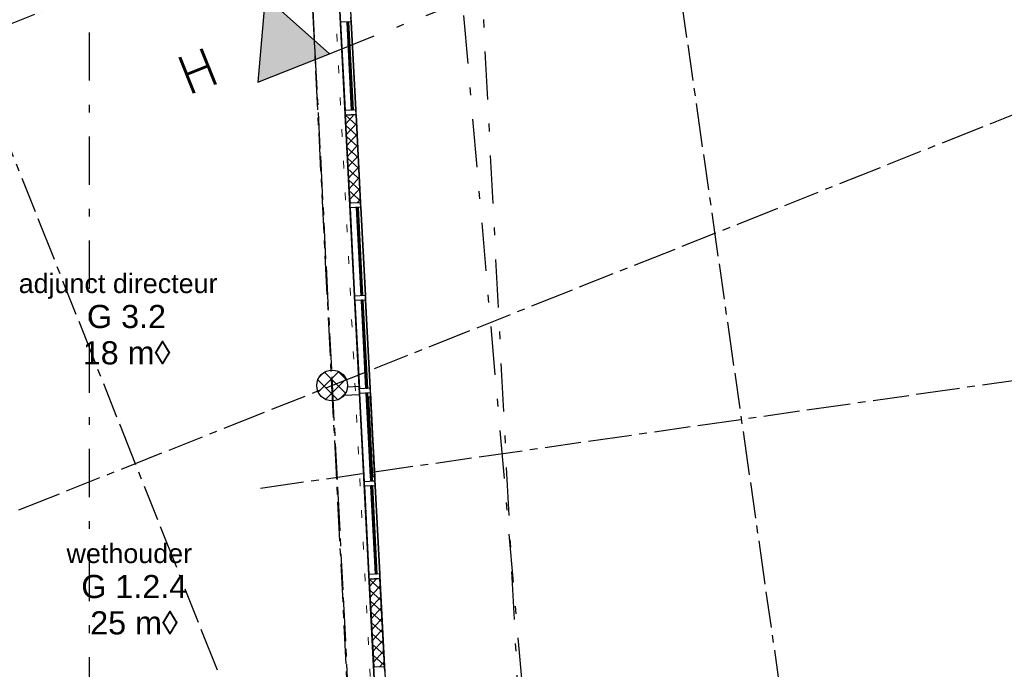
# Model space of a CAD drawing. Extents: x 1006 to 5197, y -24 to 263.
# Tile 98 of 124: x 1068.65 to 1081.43, y 16 to 24.43. Entities that reach past the tile are written whole.
import ezdxf
from ezdxf.enums import TextEntityAlignment as Align

# ---------------------------------------------------------------- set-up
doc = ezdxf.new("R2010")
doc.units = 0
doc.header["$MEASUREMENT"] = 0
for name, pattern in [('B0302', [1.2510000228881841, 0.6260000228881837, -0.3125, 0, -0.3125000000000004]), ('B0304', [0.6000000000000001, 0.5, -0.05, 0, -0.05]), ('B0602', [0.3125, 0, -0.3125]), ('B0805', [1.3666666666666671, 0.5666666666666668, -0.1, 0.03333333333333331, -0.09999999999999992, 0.4666666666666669, -0.1000000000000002])]:
    doc.linetypes.add(name, pattern=pattern)
for name, color, linetype in [('21 Buitenwanden', 7, 'Continuous'), ('22 Niet Constr Binnenwanden', 7, 'Continuous'), ('23 Vloeren', 7, 'Continuous'), ('28 Draagconstructies', 7, 'Continuous'), ('A Lijn doorsnede', 7, 'Continuous'), ('A Stramien', 7, 'Continuous'), ('T Tekst_dim 1_ 100', 7, 'Continuous'), ('Z Gebruiksopp', 7, 'Continuous')]:
    doc.layers.add(name, color=color, linetype=linetype)
doc.styles.add('GENERATED_STYLE_3', font='Arial')
doc.styles.add('GENERATED_STYLE_5', font='Arial')
doc.styles.get("Standard").update_dxf_attribs({"font": 'txt', "bigfont": 'BIGFONT.SHX'})
doc.dimstyles.new('GENERATED_STYLE__1', dxfattribs={"dimtxt": 0.25, "dimasz": 0.19, "dimexe": 0.18, "dimexo": 0, "dimgap": 0.09, "dimtad": 1, "dimdec": 0, "dimlfac": 1000, "dimzin": 0, "dimdsep": 46, "dimtxsty": 'Standard', "dimblk": 'ARROWHEAD_7', "dimblk1": 'ARROWHEAD_7', "dimblk2": 'ARROWHEAD_7', "dimcen": 0.09, "dimclrd": 7, "dimclre": 7, "dimclrt": 7, "dimadec": 1, "dimazin": 0, "dimtfac": 1, "dimtdec": 4, "dimtmove": 0, "dimatfit": 3, "dimfxl": 0, "dimtolj": 1, "dimtzin": 0, "dimarcsym": 0})
doc.dimstyles.new('GENERATED_STYLE__5', dxfattribs={"dimtxt": 0.1799999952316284, "dimasz": 0.19, "dimexe": 0.18, "dimexo": 0.04, "dimgap": 0.09, "dimtad": 1, "dimtih": 1, "dimtoh": 1, "dimdec": 0, "dimzin": 0, "dimdsep": 46, "dimtxsty": 'Standard', "dimblk": 'ARROWHEAD_9', "dimblk1": 'ARROWHEAD_9', "dimblk2": 'ARROWHEAD_9', "dimcen": 0.09, "dimclrd": 7, "dimclre": 7, "dimclrt": 7, "dimadec": 1, "dimazin": 0, "dimtfac": 1, "dimtdec": 4, "dimtmove": 0, "dimatfit": 3, "dimfxl": 0, "dimtolj": 1, "dimtzin": 0, "dimarcsym": 0})

# ---------------------------------------------------------------- blocks, each defined once
blk = doc.blocks.new('wethouder_G 1.2.4_15_2', base_point=(1070.120213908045, 17.01592567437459))
at = {"linetype": 'Continuous', "lineweight": 0, "flags": 1}
for tag in ['ROOM_PERIM', 'ROOM_WALLS_SURF', 'ROOM_DOORS_SURF', 'ROOM_WINDS_SURF', 'ROOM_BASELEV', 'ROOM_HEIGHT', 'ROOM_NET_AREA', 'ROOM_REDUCED_AREA', 'ROOM_CALC_AREA', 'ROOM_VOLUME']:
    blk.add_attdef(tag, text='', height=2, dxfattribs=at).set_placement((1070.120213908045, 16.44449710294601), align=Align.BOTTOM_LEFT)
at = {"layer": 'Z Gebruiksopp'}
for tag, height, style, p in [('ROOM_NAME', 0.25, 'GENERATED_STYLE_5', (1069.253527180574, 17.30262904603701)), ('ROOM_NUMBER', 0.3, 'GENERATED_STYLE_3', (1069.445515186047, 16.83354114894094)), ('ROOM_AREA', 0.3, 'GENERATED_STYLE_3', (1069.561229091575, 16.36211257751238))]:
    blk.add_attdef(tag, text='', height=height, dxfattribs=dict(at, style=style)).set_placement(p, align=Align.BOTTOM_LEFT)
blk = doc.blocks.new('adjunct directeur_G 3.2_64_2', base_point=(1070.023577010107, 20.51931409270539))
at = {"linetype": 'Continuous', "lineweight": 0, "flags": 1}
for tag in ['ROOM_PERIM', 'ROOM_WALLS_SURF', 'ROOM_DOORS_SURF', 'ROOM_WINDS_SURF', 'ROOM_BASELEV', 'ROOM_HEIGHT', 'ROOM_NET_AREA', 'ROOM_REDUCED_AREA', 'ROOM_CALC_AREA', 'ROOM_VOLUME']:
    blk.add_attdef(tag, text='', height=2, dxfattribs=at).set_placement((1070.023577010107, 19.94788552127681), align=Align.BOTTOM_LEFT)
at = {"layer": 'Z Gebruiksopp'}
for tag, height, style, p in [('ROOM_NAME', 0.25, 'GENERATED_STYLE_5', (1068.632809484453, 20.80601746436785)), ('ROOM_NUMBER', 0.3, 'GENERATED_STYLE_3', (1069.520440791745, 20.33692956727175)), ('ROOM_AREA', 0.3, 'GENERATED_STYLE_3', (1069.464592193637, 19.86550099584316))]:
    blk.add_attdef(tag, text='', height=height, dxfattribs=dict(at, style=style)).set_placement(p, align=Align.BOTTOM_LEFT)
blk = doc.blocks.new('SSN_VLIESGEVEL 01 2DE-nieuw', base_point=(988.2137332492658, 0))
at = {"layer": '21 Buitenwanden', "linetype": 'Continuous'}
h = blk.add_hatch(dxfattribs=at)
h.set_pattern_fill('Raster_100_0002', color=256, style=0, pattern_type=2)
h.set_pattern_definition([(45.00000000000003, (991.4520873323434, -0.08602382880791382), (-0.0707106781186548, 0.07071067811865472), []), (135.0000000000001, (991.4520873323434, -0.08602382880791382), (0.0707106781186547, 0.07071067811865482), [])])
h.paths.add_polyline_path([(990.8830345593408, -0.14), (992.0330344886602, -0.14), (992.0330344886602, 0), (990.8830345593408, 0)], flags=0)
h = blk.add_hatch(dxfattribs=at)
h.set_pattern_fill('Raster_100_0002', color=256, style=0, pattern_type=2)
h.set_pattern_definition([(44.99999999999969, (997.4954124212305, -0.07326214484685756), (-0.07071067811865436, 0.07071067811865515), []), (134.9999999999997, (997.4954124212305, -0.07326214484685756), (0.07071067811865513, 0.07071067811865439), [])])
h.paths.add_polyline_path([(996.9330342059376, -0.14), (998.083034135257, -0.14), (998.083034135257, 0), (996.9330342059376, 0)], flags=0)
for p, q in [((1000.523411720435, 0), (976.1840547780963, 0)), ((1000.523411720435, 0), (976.5966668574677, 0)), ((990.8230345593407, 0), (990.8830345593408, 0)), ((992.0330344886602, 0), (990.8830345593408, 0)), ((990.8830345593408, 0), (990.8830345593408, -0.14)), ((990.8830345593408, 0), (992.0330344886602, 0)), ((990.8830345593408, 0), (992.0330344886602, 0)), ((992.0330344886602, 0), (990.8830345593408, 0)), ((990.8830345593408, 0), (992.0330344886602, 0)), ((992.0330344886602, 0), (990.8830345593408, 0)), ((990.8830345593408, 0), (992.0330344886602, 0)), ((992.0330344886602, 0), (990.8830345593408, 0)), ((990.8830345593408, 0), (992.0330344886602, 0)), ((992.0330344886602, 0), (990.8830345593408, 0)), ((990.8830345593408, 0), (990.8830345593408, -0.14)), ((990.8830345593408, 0), (990.8830345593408, -0.14)), ((990.8830345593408, 0), (990.8830345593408, -0.14)), ((990.8830345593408, 0), (990.8830345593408, -0.14)), ((990.8830345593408, 0), (990.8830345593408, -0.14)), ((990.8830345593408, 0), (990.8830345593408, -0.14)), ((990.8830345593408, 0), (990.8830345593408, -0.14)), ((990.8830345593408, 0), (990.8830345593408, -0.14)), ((990.8830345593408, 0), (990.8830345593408, -0.14)), ((992.0330344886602, -0.14), (992.0330344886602, 0)), ((992.0330344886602, 0), (992.0930344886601, 0)), ((992.0330344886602, 0), (992.0330344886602, -0.14)), ((992.0330344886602, 0), (992.0330344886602, -0.14)), ((992.0330344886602, 0), (992.0330344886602, -0.14)), ((992.0330344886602, 0), (992.0330344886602, -0.14)), ((992.0330344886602, 0), (992.0330344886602, -0.14)), ((992.0330344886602, 0), (992.0330344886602, -0.14)), ((992.0330344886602, 0), (992.0330344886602, -0.14)), ((992.0330344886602, 0), (992.0330344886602, -0.14)), ((992.0330344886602, 0), (992.0330344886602, -0.14)), ((992.0930344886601, 0), (993.2430344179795, 0)), ((992.0930344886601, 0), (993.2430344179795, 0)), ((993.2430344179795, 0), (992.0930344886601, 0)), ((992.0930344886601, 0), (993.2430344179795, 0)), ((993.2430344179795, 0), (992.0930344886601, 0)), ((992.0930344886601, 0), (993.2430344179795, 0)), ((993.2430344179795, 0), (992.0930344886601, 0)), ((992.0930344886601, 0), (993.2430344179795, 0)), ((993.2430344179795, 0), (992.0930344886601, 0)), ((992.0930344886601, 0), (992.0930344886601, -0.14)), ((992.0930344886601, 0), (992.0930344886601, -0.14)), ((992.0930344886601, 0), (992.0930344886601, -0.14)), ((992.0930344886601, 0), (992.0930344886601, -0.14)), ((992.0930344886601, 0), (992.0930344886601, -0.14)), ((992.0930344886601, 0), (992.0930344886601, -0.14)), ((992.0930344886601, 0), (992.0930344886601, -0.14)), ((992.0930344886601, 0), (992.0930344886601, -0.14)), ((992.0930344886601, 0), (992.0930344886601, -0.14)), ((993.2430344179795, 0), (993.3030344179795, 0)), ((993.2430344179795, 0), (993.2430344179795, -0.14)), ((993.2430344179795, 0), (993.2430344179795, -0.14)), ((993.2430344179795, 0), (993.2430344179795, -0.14)), ((993.2430344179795, 0), (993.2430344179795, -0.14)), ((993.2430344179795, 0), (993.2430344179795, -0.14)), ((993.2430344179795, 0), (993.2430344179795, -0.14)), ((993.2430344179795, 0), (993.2430344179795, -0.14)), ((993.2430344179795, 0), (993.2430344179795, -0.14)), ((993.2430344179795, 0), (993.2430344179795, -0.14)), ((993.8780343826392, 0.0001), (993.3030344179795, 0.0001)), ((993.3030344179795, 0), (994.4530343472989, 0)), ((994.4530343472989, 0), (993.3030344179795, 0)), ((993.3030344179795, 0), (993.3030344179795, -0.05400000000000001)), ((993.3030344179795, 0), (993.3030344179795, -0.05400000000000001)), ((993.3030344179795, 0), (994.4530343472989, 0)), ((994.4530343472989, 0), (993.3030344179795, 0)), ((993.3030344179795, 0), (994.4530343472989, 0)), ((993.3030344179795, 0), (994.4530343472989, 0)), ((994.4530343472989, 0), (993.3030344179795, 0)), ((993.3030344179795, 0), (994.4530343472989, 0)), ((994.4530343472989, 0), (993.3030344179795, 0)), ((994.4530343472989, 0), (993.3030344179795, 0)), ((993.3030344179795, 0), (994.4530343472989, 0)), ((993.3030344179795, 0), (993.3030344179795, -0.14)), ((993.3030344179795, 0), (993.3030344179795, -0.14)), ((993.3030344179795, 0), (993.3030344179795, -0.14)), ((993.3030344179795, 0), (993.3030344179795, -0.14)), ((993.3030344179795, 0), (993.3030344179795, -0.14)), ((993.3030344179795, 0), (993.3030344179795, -0.14)), ((993.3030344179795, 0), (993.3030344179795, -0.14)), ((993.3030344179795, 0), (993.3030344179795, -0.14)), ((993.3030344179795, 0), (993.3030344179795, -0.14)), ((993.3570344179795, 0), (994.3990343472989, 0)), ((994.3990343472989, 0), (993.3570344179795, 0)), ((993.3570344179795, 0), (993.3570344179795, -0.05400000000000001)), ((993.3570344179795, 0), (993.3570344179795, -0.05400000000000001)), ((993.8780343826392, 0.0001), (994.4530343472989, 0.0001)), ((994.3990343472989, 0), (994.3990343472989, -0.05400000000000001)), ((994.3990343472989, 0), (994.3990343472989, -0.05400000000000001)), ((994.4530343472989, 0), (994.4530343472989, -0.05400000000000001)), ((994.4530343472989, 0), (994.4530343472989, -0.05400000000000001)), ((994.4530343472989, 0), (994.5130343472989, 0)), ((994.4530343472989, 0), (994.4530343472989, -0.14)), ((994.4530343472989, 0), (994.4530343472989, -0.14)), ((994.4530343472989, 0), (994.4530343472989, -0.14)), ((994.4530343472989, 0), (994.4530343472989, -0.14)), ((994.4530343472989, 0), (994.4530343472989, -0.14)), ((994.4530343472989, 0), (994.4530343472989, -0.14)), ((994.4530343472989, 0), (994.4530343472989, -0.14)), ((994.4530343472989, 0), (994.4530343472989, -0.14)), ((994.4530343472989, 0), (994.4530343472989, -0.14)), ((994.5130343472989, 0), (995.6630342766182, 0)), ((994.5130343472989, 0), (995.6630342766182, 0)), ((995.6630342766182, 0), (994.5130343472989, 0)), ((994.5130343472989, 0), (995.6630342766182, 0)), ((995.6630342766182, 0), (994.5130343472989, 0)), ((994.5130343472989, 0), (995.6630342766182, 0)), ((995.6630342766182, 0), (994.5130343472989, 0)), ((994.5130343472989, 0), (995.6630342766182, 0)), ((995.6630342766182, 0), (994.5130343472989, 0)), ((994.5130343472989, 0), (994.5130343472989, -0.14)), ((994.5130343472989, 0), (994.5130343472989, -0.14)), ((994.5130343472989, 0), (994.5130343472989, -0.14)), ((994.5130343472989, 0), (994.5130343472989, -0.14)), ((994.5130343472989, 0), (994.5130343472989, -0.14)), ((994.5130343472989, 0), (994.5130343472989, -0.14)), ((994.5130343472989, 0), (994.5130343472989, -0.14)), ((994.5130343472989, 0), (994.5130343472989, -0.14)), ((994.5130343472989, 0), (994.5130343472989, -0.14)), ((995.6630342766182, 0), (995.7230342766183, 0)), ((995.6630342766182, 0), (995.6630342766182, -0.14)), ((995.6630342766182, 0), (995.6630342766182, -0.14)), ((995.6630342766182, 0), (995.6630342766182, -0.14)), ((995.6630342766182, 0), (995.6630342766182, -0.14)), ((995.6630342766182, 0), (995.6630342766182, -0.14)), ((995.6630342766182, 0), (995.6630342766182, -0.14)), ((995.6630342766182, 0), (995.6630342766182, -0.14)), ((995.6630342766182, 0), (995.6630342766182, -0.14)), ((995.6630342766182, 0), (995.6630342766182, -0.14)), ((995.7230342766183, 0), (996.8730342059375, 0)), ((995.7230342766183, 0), (996.8730342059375, 0)), ((996.8730342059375, 0), (995.7230342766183, 0)), ((995.7230342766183, 0), (996.8730342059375, 0)), ((996.8730342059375, 0), (995.7230342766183, 0)), ((995.7230342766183, 0), (996.8730342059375, 0)), ((996.8730342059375, 0), (995.7230342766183, 0)), ((995.7230342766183, 0), (996.8730342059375, 0)), ((996.8730342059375, 0), (995.7230342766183, 0)), ((995.7230342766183, 0), (995.7230342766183, -0.14)), ((995.7230342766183, 0), (995.7230342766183, -0.14)), ((995.7230342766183, 0), (995.7230342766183, -0.14)), ((995.7230342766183, 0), (995.7230342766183, -0.14)), ((995.7230342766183, 0), (995.7230342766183, -0.14)), ((995.7230342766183, 0), (995.7230342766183, -0.14)), ((995.7230342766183, 0), (995.7230342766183, -0.14)), ((995.7230342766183, 0), (995.7230342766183, -0.14)), ((995.7230342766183, 0), (995.7230342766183, -0.14)), ((996.8730342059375, 0), (996.9330342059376, 0)), ((996.8730342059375, 0), (996.8730342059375, -0.14)), ((996.8730342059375, 0), (996.8730342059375, -0.14)), ((996.8730342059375, 0), (996.8730342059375, -0.14)), ((996.8730342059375, 0), (996.8730342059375, -0.14)), ((996.8730342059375, 0), (996.8730342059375, -0.14)), ((996.8730342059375, 0), (996.8730342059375, -0.14)), ((996.8730342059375, 0), (996.8730342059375, -0.14)), ((996.8730342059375, 0), (996.8730342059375, -0.14)), ((996.8730342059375, 0), (996.8730342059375, -0.14)), ((998.083034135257, 0), (996.9330342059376, 0)), ((996.9330342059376, 0), (996.9330342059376, -0.14)), ((996.9330342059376, 0), (998.083034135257, 0)), ((998.083034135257, 0), (996.9330342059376, 0)), ((996.9330342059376, 0), (998.083034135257, 0)), ((996.9330342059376, 0), (998.083034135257, 0)), ((998.083034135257, 0), (996.9330342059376, 0)), ((996.9330342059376, 0), (998.083034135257, 0)), ((998.083034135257, 0), (996.9330342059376, 0)), ((996.9330342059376, 0), (998.083034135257, 0)), ((998.083034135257, 0), (996.9330342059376, 0)), ((996.9330342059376, 0), (996.9330342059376, -0.14)), ((996.9330342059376, 0), (996.9330342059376, -0.14)), ((996.9330342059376, 0), (996.9330342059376, -0.14)), ((996.9330342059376, 0), (996.9330342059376, -0.14)), ((996.9330342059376, 0), (996.9330342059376, -0.14)), ((996.9330342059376, 0), (996.9330342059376, -0.14)), ((996.9330342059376, 0), (996.9330342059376, -0.14)), ((996.9330342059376, 0), (996.9330342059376, -0.14)), ((996.9330342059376, 0), (996.9330342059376, -0.14)), ((998.083034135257, -0.14), (998.083034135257, 0)), ((998.083034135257, 0), (998.1430341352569, 0)), ((998.083034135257, 0), (998.083034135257, -0.14)), ((998.083034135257, 0), (998.083034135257, -0.14)), ((998.083034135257, 0), (998.083034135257, -0.14)), ((998.083034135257, 0), (998.083034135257, -0.14)), ((998.083034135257, 0), (998.083034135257, -0.14)), ((998.083034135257, 0), (998.083034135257, -0.14)), ((998.083034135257, 0), (998.083034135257, -0.14)), ((998.083034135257, 0), (998.083034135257, -0.14)), ((998.083034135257, 0), (998.083034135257, -0.14)), ((998.1430341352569, 0), (999.2926642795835, 0)), ((998.1430341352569, 0), (999.2926642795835, 0)), ((999.2926642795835, 0), (998.1430341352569, 0)), ((998.1430341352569, 0), (999.2926642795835, 0)), ((999.2926642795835, 0), (998.1430341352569, 0)), ((998.1430341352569, 0), (999.2926642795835, 0)), ((999.2926642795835, 0), (998.1430341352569, 0)), ((998.1430341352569, 0), (999.2926642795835, 0)), ((999.2926642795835, 0), (998.1430341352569, 0)), ((998.1430341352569, 0), (998.1430341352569, -0.14)), ((998.1430341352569, 0), (998.1430341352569, -0.14)), ((998.1430341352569, 0), (998.1430341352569, -0.14)), ((998.1430341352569, 0), (998.1430341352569, -0.14)), ((998.1430341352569, 0), (998.1430341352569, -0.14)), ((998.1430341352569, 0), (998.1430341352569, -0.14)), ((998.1430341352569, 0), (998.1430341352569, -0.14)), ((998.1430341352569, 0), (998.1430341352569, -0.14)), ((998.1430341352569, 0), (998.1430341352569, -0.14)), ((999.2926642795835, 0), (999.3526642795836, 0)), ((999.2926642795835, 0), (999.2926642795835, -0.14)), ((999.2926642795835, 0), (999.2926642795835, -0.14)), ((999.2926642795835, 0), (999.2926642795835, -0.14)), ((999.2926642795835, 0), (999.2926642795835, -0.14)), ((999.2926642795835, 0), (999.2926642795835, -0.14)), ((999.2926642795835, 0), (999.2926642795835, -0.14)), ((999.2926642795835, 0), (999.2926642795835, -0.14)), ((999.2926642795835, 0), (999.2926642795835, -0.14)), ((999.2926642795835, 0), (999.2926642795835, -0.14)), ((992.0930344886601, -0.036), (993.2430344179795, -0.036)), ((993.2430344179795, -0.036), (992.0930344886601, -0.036)), ((992.0930344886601, -0.036), (992.0930344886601, -0.054)), ((992.0930344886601, -0.036), (992.0930344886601, -0.054)), ((992.0930344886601, -0.054), (993.2430344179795, -0.054)), ((993.2430344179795, -0.054), (992.0930344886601, -0.054)), ((992.0930344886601, -0.054), (992.0930344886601, -0.0541)), ((992.0930344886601, -0.054), (992.0930344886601, -0.0541)), ((992.0930344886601, -0.054), (993.2430344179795, -0.054)), ((993.2430344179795, -0.054), (992.0930344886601, -0.054)), ((992.0930344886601, -0.054), (992.0930344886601, -0.0541)), ((992.0930344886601, -0.054), (992.0930344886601, -0.0541)), ((992.0930344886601, -0.054), (993.2430344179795, -0.054)), ((993.2430344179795, -0.054), (992.0930344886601, -0.054)), ((992.0930344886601, -0.054), (992.0930344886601, -0.0541)), ((992.0930344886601, -0.054), (992.0930344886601, -0.0541)), ((992.0930344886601, -0.054), (993.2430344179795, -0.054)), ((993.2430344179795, -0.054), (992.0930344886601, -0.054)), ((992.0930344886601, -0.0541), (993.2430344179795, -0.0541)), ((993.2430344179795, -0.0541), (992.0930344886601, -0.0541)), ((992.0930344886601, -0.0541), (993.2430344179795, -0.0541)), ((993.2430344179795, -0.0541), (992.0930344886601, -0.0541)), ((992.0930344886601, -0.0541), (993.2430344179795, -0.0541)), ((993.2430344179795, -0.0541), (992.0930344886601, -0.0541)), ((993.2430344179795, -0.036), (993.2430344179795, -0.054)), ((993.2430344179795, -0.036), (993.2430344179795, -0.054)), ((993.2430344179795, -0.054), (993.2430344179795, -0.0541)), ((993.2430344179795, -0.054), (993.2430344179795, -0.0541)), ((993.2430344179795, -0.054), (993.2430344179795, -0.0541)), ((993.2430344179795, -0.054), (993.2430344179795, -0.0541)), ((993.2430344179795, -0.054), (993.2430344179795, -0.0541)), ((993.2430344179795, -0.054), (993.2430344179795, -0.0541)), ((993.3030344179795, -0.036), (994.4530343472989, -0.036)), ((994.4530343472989, -0.036), (993.3030344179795, -0.036)), ((993.3030344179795, -0.036), (993.3030344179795, -0.054)), ((993.3030344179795, -0.036), (993.3030344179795, -0.054)), ((993.3030344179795, -0.054), (994.4530343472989, -0.054)), ((994.4530343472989, -0.054), (993.3030344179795, -0.054)), ((993.3030344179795, -0.054), (994.4530343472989, -0.054)), ((994.4530343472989, -0.054), (993.3030344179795, -0.054)), ((993.3030344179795, -0.054), (993.3030344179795, -0.0541)), ((993.3030344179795, -0.054), (993.3030344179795, -0.0541)), ((993.3030344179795, -0.05400000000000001), (994.4530343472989, -0.05400000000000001)), ((994.4530343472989, -0.05400000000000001), (993.3030344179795, -0.05400000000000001)), ((993.3030344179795, -0.054), (994.4530343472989, -0.054)), ((994.4530343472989, -0.054), (993.3030344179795, -0.054)), ((993.3030344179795, -0.054), (993.3030344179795, -0.0541)), ((993.3030344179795, -0.054), (993.3030344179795, -0.0541)), ((993.3030344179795, -0.0541), (994.4530343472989, -0.0541)), ((994.4530343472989, -0.0541), (993.3030344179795, -0.0541)), ((993.3030344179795, -0.0541), (994.4530343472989, -0.0541)), ((994.4530343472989, -0.0541), (993.3030344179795, -0.0541)), ((993.3570344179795, -0.027), (994.3990343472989, -0.027)), ((994.3990343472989, -0.027), (993.3570344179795, -0.027)), ((993.3570344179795, -0.05400000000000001), (994.3990343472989, -0.05400000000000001)), ((994.3990343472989, -0.05400000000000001), (993.3570344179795, -0.05400000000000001)), ((994.4530343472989, -0.036), (994.4530343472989, -0.054)), ((994.4530343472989, -0.036), (994.4530343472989, -0.054)), ((994.4530343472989, -0.054), (994.4530343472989, -0.0541)), ((994.4530343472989, -0.054), (994.4530343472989, -0.0541)), ((994.4530343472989, -0.054), (994.4530343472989, -0.0541)), ((994.4530343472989, -0.054), (994.4530343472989, -0.0541)), ((994.5130343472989, -0.036), (995.6630342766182, -0.036)), ((995.6630342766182, -0.036), (994.5130343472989, -0.036)), ((994.5130343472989, -0.036), (994.5130343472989, -0.054)), ((994.5130343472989, -0.036), (994.5130343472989, -0.054)), ((994.5130343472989, -0.054), (995.6627955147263, -0.054)), ((995.6627955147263, -0.054), (994.5130343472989, -0.054)), ((994.5130343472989, -0.054), (994.5130343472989, -0.0541)), ((994.5130343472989, -0.054), (994.5130343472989, -0.0541)), ((994.5130343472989, -0.054), (995.6630342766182, -0.054)), ((995.6630342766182, -0.054), (994.5130343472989, -0.054)), ((994.5130343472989, -0.054), (995.6630342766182, -0.054)), ((995.6630342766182, -0.054), (994.5130343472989, -0.054)), ((994.5130343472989, -0.054), (994.5130343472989, -0.0541)), ((994.5130343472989, -0.054), (994.5130343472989, -0.0541)), ((994.5130343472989, -0.054), (995.6630342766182, -0.054)), ((995.6630342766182, -0.054), (994.5130343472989, -0.054)), ((994.5130343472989, -0.054), (994.5130343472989, -0.0541)), ((994.5130343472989, -0.054), (994.5130343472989, -0.0541)), ((994.5130343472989, -0.0541), (995.6627955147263, -0.0541)), ((995.6627955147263, -0.0541), (994.5130343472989, -0.0541)), ((994.5130343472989, -0.0541), (995.6630342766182, -0.0541)), ((995.6630342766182, -0.0541), (994.5130343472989, -0.0541)), ((994.5130343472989, -0.0541), (995.6630342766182, -0.0541)), ((995.6630342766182, -0.0541), (994.5130343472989, -0.0541)), ((995.6627955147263, -0.054), (995.6627955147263, -0.0541)), ((995.6627955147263, -0.054), (995.6627955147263, -0.0541)), ((995.6630342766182, -0.036), (995.6630342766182, -0.054)), ((995.6630342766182, -0.036), (995.6630342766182, -0.054)), ((995.6630342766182, -0.054), (995.6630342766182, -0.0541)), ((995.6630342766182, -0.054), (995.6630342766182, -0.0541)), ((995.6630342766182, -0.054), (995.6630342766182, -0.0541)), ((995.6630342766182, -0.054), (995.6630342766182, -0.0541)), ((995.7230342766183, -0.036), (996.8730342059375, -0.036)), ((996.8730342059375, -0.036), (995.7230342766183, -0.036)), ((995.7230342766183, -0.036), (995.7230342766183, -0.054)), ((995.7230342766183, -0.036), (995.7230342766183, -0.054)), ((995.7230342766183, -0.054), (996.8727954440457, -0.054)), ((996.8727954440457, -0.054), (995.7230342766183, -0.054)), ((995.7230342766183, -0.054), (995.7230342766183, -0.0541)), ((995.7230342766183, -0.054), (995.7230342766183, -0.0541)), ((995.7230342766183, -0.054), (996.8730342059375, -0.054)), ((996.8730342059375, -0.054), (995.7230342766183, -0.054)), ((995.7230342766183, -0.054), (995.7230342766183, -0.0541)), ((995.7230342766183, -0.054), (995.7230342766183, -0.0541)), ((995.7230342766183, -0.054), (996.8730342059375, -0.054)), ((996.8730342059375, -0.054), (995.7230342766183, -0.054)), ((995.7230342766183, -0.054), (995.7230342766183, -0.0541)), ((995.7230342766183, -0.054), (995.7230342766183, -0.0541)), ((995.7230342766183, -0.054), (996.8730342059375, -0.054)), ((996.8730342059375, -0.054), (995.7230342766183, -0.054)), ((995.7230342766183, -0.0541), (996.8727954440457, -0.0541)), ((996.8727954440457, -0.0541), (995.7230342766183, -0.0541)), ((995.7230342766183, -0.0541), (996.8730342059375, -0.0541)), ((996.8730342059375, -0.0541), (995.7230342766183, -0.0541)), ((995.7230342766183, -0.0541), (996.8730342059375, -0.0541)), ((996.8730342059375, -0.0541), (995.7230342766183, -0.0541)), ((996.8727954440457, -0.054), (996.8727954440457, -0.0541)), ((996.8727954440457, -0.054), (996.8727954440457, -0.0541)), ((996.8730342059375, -0.036), (996.8730342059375, -0.054)), ((996.8730342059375, -0.036), (996.8730342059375, -0.054)), ((996.8730342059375, -0.054), (996.8730342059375, -0.0541)), ((996.8730342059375, -0.054), (996.8730342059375, -0.0541)), ((996.8730342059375, -0.054), (996.8730342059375, -0.0541)), ((996.8730342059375, -0.054), (996.8730342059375, -0.0541)), ((998.1430341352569, -0.036), (999.2910340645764, -0.036)), ((999.2910340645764, -0.036), (998.1430341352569, -0.036)), ((998.1430341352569, -0.036), (998.1430341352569, -0.054)), ((998.1430341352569, -0.036), (998.1430341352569, -0.054)), ((998.1430341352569, -0.054), (999.2910340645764, -0.054)), ((999.2910340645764, -0.054), (998.1430341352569, -0.054)), ((998.1430341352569, -0.054), (999.2926642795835, -0.054)), ((999.2926642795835, -0.054), (998.1430341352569, -0.054)), ((998.1430341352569, -0.054), (998.1430341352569, -0.0541)), ((998.1430341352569, -0.054), (998.1430341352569, -0.0541)), ((998.1430341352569, -0.054), (999.2926642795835, -0.054)), ((999.2926642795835, -0.054), (998.1430341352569, -0.054)), ((998.1430341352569, -0.054), (998.1430341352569, -0.0541)), ((998.1430341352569, -0.054), (998.1430341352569, -0.0541)), ((998.1430341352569, -0.054), (999.2926642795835, -0.054)), ((999.2926642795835, -0.054), (998.1430341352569, -0.054)), ((998.1430341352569, -0.054), (998.1430341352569, -0.0541)), ((998.1430341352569, -0.054), (998.1430341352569, -0.0541)), ((998.1430341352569, -0.0541), (999.2926642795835, -0.0541)), ((999.2926642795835, -0.0541), (998.1430341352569, -0.0541)), ((998.1430341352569, -0.0541), (999.2926642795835, -0.0541)), ((999.2926642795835, -0.0541), (998.1430341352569, -0.0541)), ((998.1430341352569, -0.0541), (999.2926642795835, -0.0541)), ((999.2926642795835, -0.0541), (998.1430341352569, -0.0541)), ((999.2910340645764, -0.036), (999.2910340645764, -0.054)), ((999.2910340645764, -0.036), (999.2910340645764, -0.054)), ((999.2926642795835, -0.054), (999.2926642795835, -0.0541)), ((999.2926642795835, -0.054), (999.2926642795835, -0.0541)), ((999.2926642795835, -0.054), (999.2926642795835, -0.0541)), ((999.2926642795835, -0.054), (999.2926642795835, -0.0541)), ((999.2926642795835, -0.054), (999.2926642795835, -0.0541)), ((999.2926642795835, -0.054), (999.2926642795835, -0.0541)), ((976.1840547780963, -0.14), (1000.523411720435, -0.14)), ((1000.523411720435, -0.14), (976.5966668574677, -0.14)), ((990.8230345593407, -0.14), (990.8830345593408, -0.14)), ((990.8830345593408, -0.14), (992.0330344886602, -0.14)), ((990.8830345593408, -0.14), (992.0330344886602, -0.14)), ((990.8830345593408, -0.14), (992.0330344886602, -0.14)), ((992.0330344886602, -0.14), (990.8830345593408, -0.14)), ((990.8830345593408, -0.14), (992.0330344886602, -0.14)), ((992.0330344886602, -0.14), (990.8830345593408, -0.14)), ((990.8830345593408, -0.14), (992.0330344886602, -0.14)), ((992.0330344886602, -0.14), (990.8830345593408, -0.14)), ((990.8830345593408, -0.14), (992.0330344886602, -0.14)), ((992.0330344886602, -0.14), (990.8830345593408, -0.14)), ((992.0330344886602, -0.14), (992.0930344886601, -0.14)), ((992.0930344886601, -0.14), (993.2430344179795, -0.14)), ((992.0930344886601, -0.14), (993.2430344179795, -0.14)), ((993.2430344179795, -0.14), (992.0930344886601, -0.14)), ((992.0930344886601, -0.14), (993.2430344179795, -0.14)), ((993.2430344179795, -0.14), (992.0930344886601, -0.14)), ((992.0930344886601, -0.14), (993.2430344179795, -0.14)), ((993.2430344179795, -0.14), (992.0930344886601, -0.14)), ((992.0930344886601, -0.14), (993.2430344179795, -0.14)), ((993.2430344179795, -0.14), (992.0930344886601, -0.14)), ((993.2430344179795, -0.14), (993.3030344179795, -0.14)), ((993.3030344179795, -0.14), (994.4530343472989, -0.14)), ((994.4530343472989, -0.14), (993.3030344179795, -0.14)), ((993.3030344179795, -0.14), (994.4530343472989, -0.14)), ((993.3030344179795, -0.14), (994.4530343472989, -0.14)), ((994.4530343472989, -0.14), (993.3030344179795, -0.14)), ((993.3030344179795, -0.14), (994.4530343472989, -0.14)), ((994.4530343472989, -0.14), (993.3030344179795, -0.14)), ((994.4530343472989, -0.14), (993.3030344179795, -0.14)), ((993.3030344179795, -0.14), (994.4530343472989, -0.14)), ((994.4530343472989, -0.14), (994.5130343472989, -0.14)), ((994.5130343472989, -0.14), (995.6630342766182, -0.14)), ((994.5130343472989, -0.14), (995.6630342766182, -0.14)), ((995.6630342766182, -0.14), (994.5130343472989, -0.14)), ((994.5130343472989, -0.14), (995.6630342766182, -0.14)), ((995.6630342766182, -0.14), (994.5130343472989, -0.14)), ((994.5130343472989, -0.14), (995.6630342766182, -0.14)), ((995.6630342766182, -0.14), (994.5130343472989, -0.14)), ((994.5130343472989, -0.14), (995.6630342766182, -0.14)), ((995.6630342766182, -0.14), (994.5130343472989, -0.14)), ((995.6630342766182, -0.14), (995.7230342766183, -0.14)), ((995.7230342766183, -0.14), (996.8730342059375, -0.14)), ((995.7230342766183, -0.14), (996.8730342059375, -0.14)), ((996.8730342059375, -0.14), (995.7230342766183, -0.14)), ((995.7230342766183, -0.14), (996.8730342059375, -0.14)), ((996.8730342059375, -0.14), (995.7230342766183, -0.14)), ((995.7230342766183, -0.14), (996.8730342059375, -0.14)), ((996.8730342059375, -0.14), (995.7230342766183, -0.14)), ((995.7230342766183, -0.14), (996.8730342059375, -0.14)), ((996.8730342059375, -0.14), (995.7230342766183, -0.14)), ((996.8730342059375, -0.14), (996.9330342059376, -0.14)), ((996.9330342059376, -0.14), (998.083034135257, -0.14)), ((996.9330342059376, -0.14), (998.083034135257, -0.14)), ((998.083034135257, -0.14), (996.9330342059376, -0.14)), ((996.9330342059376, -0.14), (998.083034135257, -0.14)), ((996.9330342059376, -0.14), (998.083034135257, -0.14)), ((998.083034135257, -0.14), (996.9330342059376, -0.14)), ((996.9330342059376, -0.14), (998.083034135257, -0.14)), ((998.083034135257, -0.14), (996.9330342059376, -0.14)), ((996.9330342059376, -0.14), (998.083034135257, -0.14)), ((998.083034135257, -0.14), (996.9330342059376, -0.14)), ((998.083034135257, -0.14), (998.1430341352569, -0.14)), ((998.1430341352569, -0.14), (999.2926642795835, -0.14)), ((998.1430341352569, -0.14), (999.2926642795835, -0.14)), ((999.2926642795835, -0.14), (998.1430341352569, -0.14)), ((998.1430341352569, -0.14), (999.2926642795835, -0.14)), ((999.2926642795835, -0.14), (998.1430341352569, -0.14)), ((998.1430341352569, -0.14), (999.2926642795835, -0.14)), ((999.2926642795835, -0.14), (998.1430341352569, -0.14)), ((998.1430341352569, -0.14), (999.2926642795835, -0.14)), ((999.2926642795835, -0.14), (998.1430341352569, -0.14)), ((999.2926642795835, -0.14), (999.3526642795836, -0.14))]:
    blk.add_line(p, q, dxfattribs=at)
blk = doc.blocks.new('WALL_472_2', base_point=(1072.88504505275, 25.64928061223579))
at = {"layer": '21 Buitenwanden', "linetype": 'Continuous', "xscale": -0.9964737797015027, "rotation": 272.9521403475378}
blk.add_blockref('SSN_VLIESGEVEL 01 2DE-nieuw', (1073.517960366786, 13.37639521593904), dxfattribs=at)
blk = doc.blocks.new('WALL_15_2', base_point=(1073.056136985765, 19.61684821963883))
at = {"layer": '22 Niet Constr Binnenwanden', "linetype": 'Continuous'}
for p, q in [((1072.858126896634, 19.55656340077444), (1073.058713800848, 19.56691466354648)), ((1073.053560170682, 19.66678177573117), (1072.900809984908, 19.6588991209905)), ((1073.058713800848, 19.56691466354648), (1073.053560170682, 19.66678177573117))]:
    blk.add_line(p, q, dxfattribs=at)
blk = doc.blocks.new('*D350', base_point=(988.2137332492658, 0))
at = {"layer": 'A Stramien', "linetype": 'Continuous'}
for p, q in [((1053.831204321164, 30.61801776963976), (1057.176893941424, 31.94706290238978)), ((1047.139825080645, 27.95992750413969), (1053.831204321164, 30.61801776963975))]:
    blk.add_line(p, q, dxfattribs=at)
blk.add_circle((1053.784736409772, 30.59955880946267), 0.05, dxfattribs=at)
at = {"layer": 'A Stramien', "insert": (1054.963057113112, 31.3904395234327), "char_height": 0.25, "attachment_point": 1, "rotation": 21.665005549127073}
blk.add_mtext('{3.600}', dxfattribs=at)
blk = doc.blocks.new('ARROWHEAD_7')
at = {"color": 0, "linetype": 'Continuous', "lineweight": 0}
for p, q in [((0, 0), (-1, 0)), ((-0.25, 0), (0.25, 0)), ((0, -0.25), (0, 0.25))]:
    blk.add_line(p, q, dxfattribs=at)
blk.add_circle((0, 0), 0.25, dxfattribs=at)
blk = doc.blocks.new('*D351', base_point=(988.2137332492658, 0))
at = {"layer": 'A Stramien', "linetype": 'Continuous'}
for p, q in [((1063.891026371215, 34.41243953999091), (1063.752584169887, 34.76094887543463)), ((1057.176893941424, 31.94706290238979), (1063.775337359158, 34.56823524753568)), ((1063.775337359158, 34.56823524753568), (1063.914741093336, 34.62361212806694)), ((1057.199647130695, 31.75434927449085), (1057.061204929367, 32.10285860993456)), ((1053.831204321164, 30.61801776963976), (1057.176893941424, 31.94706290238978))]:
    blk.add_line(p, q, dxfattribs=at)
for centre in [(1063.821805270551, 34.58669420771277), (1057.130426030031, 31.9286039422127)]:
    blk.add_circle(centre, 0.05, dxfattribs=at)
at = {"layer": 'A Stramien', "insert": (1059.981591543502, 33.38400722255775), "char_height": 0.25, "attachment_point": 1, "rotation": 21.665005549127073}
blk.add_mtext('{7.200}', dxfattribs=at)
blk = doc.blocks.new('*D450', base_point=(988.2137332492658, 0))
at = {"layer": 'T Tekst_dim 1_ 100', "linetype": 'Continuous'}
for p, q in [((1088.889913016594, 36.84971496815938), (1088.822902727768, 36.72517733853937)), ((1088.889913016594, 36.84971496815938), (1089.014450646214, 36.78270467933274)), ((1089.014450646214, 36.78270467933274), (1088.822902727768, 36.72517733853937)), ((1089.409875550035, 36.47643856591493), (1089.306555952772, 36.57300492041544)), ((1089.313309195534, 36.37311896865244), (1089.306555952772, 36.57300492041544)), ((1089.409875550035, 36.47643856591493), (1089.313309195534, 36.37311896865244))]:
    blk.add_line(p, q, dxfattribs=at)
blk.add_arc((1089.344388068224, 36.93400062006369), 0.4622246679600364, 202.9265008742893, 265.7250502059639, dxfattribs=at)
at = {"layer": 'T Tekst_dim 1_ 100', "insert": (1088.680270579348, 36.41229200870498), "char_height": 0.1799999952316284, "attachment_point": 1, "style": 'GENERATED_STYLE_3'}
blk.add_mtext('{87,6°}', dxfattribs=at)
blk = doc.blocks.new('ARROWHEAD_9')
at = {"color": 0, "linetype": 'Continuous', "lineweight": 0}
blk.add_line((0, 0), (-1, 0), dxfattribs=at)
at = {"color": 0, "linetype": 'Continuous', "lineweight": 0, "flags": 128}
blk.add_lwpolyline([(-0.525, 0.525), (0, 0), (-0.525, -0.525)], close=True, dxfattribs=at)
blk = doc.blocks.new('CUTPLANE_3_2', base_point=(1076.864439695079, -3.555815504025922))
at = {"layer": 'A Lijn doorsnede', "linetype": 'B0302'}
blk.add_line((1076.820861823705, -3.05771815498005), (1073.170504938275, 38.66605196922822), dxfattribs=at)
blk = doc.blocks.new('CUTPLANE_7_2', base_point=(1075.991642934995, -1.39425892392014))
at = {"layer": 'A Lijn doorsnede', "linetype": 'B0304'}
blk.add_line((1073.784594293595, -1.507320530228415), (1072.294462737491, 27.58118204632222), dxfattribs=at)
at = {"layer": 'A Lijn doorsnede', "linetype": 'B0302'}
blk.add_line((1075.966062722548, -0.8949136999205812), (1074.527091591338, 27.19489842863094), dxfattribs=at)
blk = doc.blocks.new('CUTPLANE_10_2', base_point=(1072.202341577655, 23.8006785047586))
at = {"layer": 'A Lijn doorsnede', "linetype": 'Continuous'}
blk.add_hatch(color=256, dxfattribs=at).paths.add_polyline_path([(1071.73766246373, 23.61608890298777), (1072.66702069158, 23.98526810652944), (1071.833162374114, 24.73003673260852)], flags=0)
at = {"layer": 'A Lijn doorsnede', "linetype": 'B0302'}
blk.add_line((1072.66702069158, 23.98526810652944), (1083.408196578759, 28.25210369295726), dxfattribs=at)
at = {"layer": 'A Lijn doorsnede', "linetype": 'Continuous'}
for p, q in [((1071.833162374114, 24.73003673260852), (1071.73766246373, 23.61608890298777)), ((1072.66702069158, 23.98526810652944), (1071.833162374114, 24.73003673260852)), ((1071.73766246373, 23.61608890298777), (1072.66702069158, 23.98526810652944))]:
    blk.add_line(p, q, dxfattribs=at)
at = {"layer": 'A Lijn doorsnede', "linetype": 'Continuous', "insert": (1070.828955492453, 23.4433741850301), "char_height": 0.5, "attachment_point": 7, "rotation": 21.665005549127}
blk.add_mtext('{H}', dxfattribs=at)
blk = doc.blocks.new('SLAB_488_2', base_point=(1057.110028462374, 23.50168464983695))
at = {"layer": '23 Vloeren', "color": 255, "linetype": 'B0602', "lineweight": 0, "flags": 128}
blk.add_lwpolyline([(1057.110028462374, 23.50168464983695), (1030.654267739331, 12.72491756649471), (1030.654267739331, 0.2500000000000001), (1042.726232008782, 0.2500323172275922), (1042.726378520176, 1.64999031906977), (1043.620062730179, 1.649903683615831), (1043.620062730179, 5.283248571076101), (1046.180062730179, 5.283248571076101), (1046.180062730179, 1.649919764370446), (1065.992114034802, 1.650008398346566), (1065.992114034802, 0.8500267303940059), (1073.970906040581, 0.8500267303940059), (1072.304830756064, 33.13542846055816), (1055.875649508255, 26.60906509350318)], close=True, dxfattribs=at)
blk = doc.blocks.new('COLUMN_27_2', base_point=(1072.702114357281, 19.68170367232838))
at = {"layer": '28 Draagconstructies', "linetype": 'Continuous'}
h = blk.add_hatch(dxfattribs=at)
h.set_pattern_fill('11_Beton__blok__0002', color=256, style=0, pattern_type=2)
h.set_pattern_definition([(45, (988.2137332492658, 0), (-0.09192388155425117, 0.09192388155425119), []), (135, (988.2137332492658, 0), (0.09192388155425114, 0.09192388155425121), [])])
h.paths.add_polyline_path([(1072.702114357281, 19.48170367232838, 0.4142135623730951), (1072.90211435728, 19.68170367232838, 0.4142135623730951), (1072.702114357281, 19.88170367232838, 0.4142135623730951), (1072.502114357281, 19.68170367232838, 0.4142135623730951)], flags=0)
blk.add_circle((1072.702114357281, 19.68170367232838), 0.2, dxfattribs=at)
blk = doc.blocks.new('CUTPLANE_5_2', base_point=(1069.546019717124, 39.62449479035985))
at = {"layer": 'A Lijn doorsnede', "linetype": 'B0302'}
blk.add_line((1069.546019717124, 39.12449479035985), (1069.546019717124, -1.497288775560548), dxfattribs=at)

msp = doc.modelspace()

# ---------------------------------------------------------------- linework, layer by layer
at = {"layer": 'A Stramien', "linetype": 'B0805'}
msp.add_line((1081.165913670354, -2.759999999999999), (1075.203052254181, 38.90260547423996), dxfattribs=at)
at = {"layer": 'A Stramien', "linetype": 'B0805', "flags": 128}
for points in [[(1071.736016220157, 38.40276590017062), (1073.860215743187, -2.760000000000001)], [(1063.591165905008, 35.16729731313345), (1078.658221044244, -2.761956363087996)], [(1094.952251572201, 34.86883766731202), (1010.520082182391, 1.328917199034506)], [(1097.130408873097, 29.38562412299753), (1014.992928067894, -3.242751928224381)], [(1071.770665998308, 18.3495468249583), (1095.965645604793, 21.81239579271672)]]:
    msp.add_lwpolyline(points, dxfattribs=at)

# ---------------------------------------------------------------- block references
at = {"layer": '21 Buitenwanden'}
msp.add_blockref('WALL_472_2', (1072.88504505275, 25.64928061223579), dxfattribs=at)
at = {"layer": '22 Niet Constr Binnenwanden'}
msp.add_blockref('WALL_15_2', (1073.056136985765, 19.61684821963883), dxfattribs=at)
at = {"layer": '23 Vloeren', "color": 255, "linetype": 'B0602', "lineweight": 0}
msp.add_blockref('SLAB_488_2', (1057.110028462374, 23.50168464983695), dxfattribs=at)
at = {"layer": '28 Draagconstructies'}
msp.add_blockref('COLUMN_27_2', (1072.702114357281, 19.68170367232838), dxfattribs=at)
at = {"layer": 'A Lijn doorsnede'}
for name, p in [('CUTPLANE_3_2', (1076.864439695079, -3.555815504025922)), ('CUTPLANE_5_2', (1069.546019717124, 39.62449479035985)), ('CUTPLANE_10_2', (1072.202341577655, 23.8006785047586)), ('CUTPLANE_7_2', (1075.991642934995, -1.39425892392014))]:
    msp.add_blockref(name, p, dxfattribs=at)
at = {"layer": 'Z Gebruiksopp', "linetype": 'Continuous'}
ref = msp.add_blockref('adjunct directeur_G 3.2_64_2', (1070.023577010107, 20.51931409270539), dxfattribs=at)
ref.add_attrib('ROOM_NAME', 'adjunct directeur', dxfattribs={"color": 7, "linetype": 'Continuous', "height": 0.25, "style": 'GENERATED_STYLE_5'}).set_placement((1068.632809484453, 20.80601746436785), align=Align.BOTTOM_LEFT)
ref.add_attrib('ROOM_NUMBER', 'G 3.2', dxfattribs={"color": 7, "linetype": 'Continuous', "height": 0.3, "style": 'GENERATED_STYLE_3'}).set_placement((1069.520440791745, 20.33692956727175), align=Align.BOTTOM_LEFT)
ref.add_attrib('ROOM_AREA', '18 m◊', dxfattribs={"color": 7, "linetype": 'Continuous', "height": 0.3, "style": 'GENERATED_STYLE_3'}).set_placement((1069.464592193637, 19.86550099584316), align=Align.BOTTOM_LEFT)
ref = msp.add_blockref('wethouder_G 1.2.4_15_2', (1070.120213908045, 17.01592567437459), dxfattribs=at)
ref.add_attrib('ROOM_NAME', 'wethouder', dxfattribs={"color": 7, "linetype": 'Continuous', "height": 0.25, "style": 'GENERATED_STYLE_5'}).set_placement((1069.253527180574, 17.30262904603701), align=Align.BOTTOM_LEFT)
ref.add_attrib('ROOM_NUMBER', 'G 1.2.4', dxfattribs={"color": 7, "linetype": 'Continuous', "height": 0.3, "style": 'GENERATED_STYLE_3'}).set_placement((1069.445515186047, 16.83354114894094), align=Align.BOTTOM_LEFT)
ref.add_attrib('ROOM_AREA', '25 m◊', dxfattribs={"color": 7, "linetype": 'Continuous', "height": 0.3, "style": 'GENERATED_STYLE_3'}).set_placement((1069.561229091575, 16.36211257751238), align=Align.BOTTOM_LEFT)

# ---------------------------------------------------------------- dimensions: what is measured, and where the dimension line sits
at = {"layer": 'A Stramien', "linetype": 'Continuous'}
for p1, p2, picture, middle in [((1070.910939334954, -2.761956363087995), (1078.658221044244, -2.761956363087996), '*D351', (1060.46851961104, 33.44293360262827)), ((1067.037298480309, -2.761956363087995), (1070.910939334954, -2.761956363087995), '*D350', (1055.44998518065, 31.44936590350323))]:
    dim = msp.add_linear_dim(base=(1020.327840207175, 17.30910748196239), p1=p1, p2=p2, angle=21.66500554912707, dimstyle='GENERATED_STYLE__1', dxfattribs=at)
    dim.commit()
    dim.dimension.update_dxf_attribs({"geometry": picture, "text_midpoint": middle})
at = {"layer": 'T Tekst_dim 1_ 100', "linetype": 'Continuous'}
dim = msp.add_angular_dim_3p(base=(1089.074829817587, 36.55851427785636), center=(1089.344388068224, 36.93400062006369), p1=(1074.218663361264, 34.1288266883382), p2=(1094.222254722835, 2.852270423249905), dimstyle='GENERATED_STYLE__5', dxfattribs=at)
dim.commit()
dim.dimension.update_dxf_attribs({"geometry": '*D450', "text_midpoint": (1088.997907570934, 36.32229201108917), "dimtype": 165})

doc.saveas('drawing.dxf')
